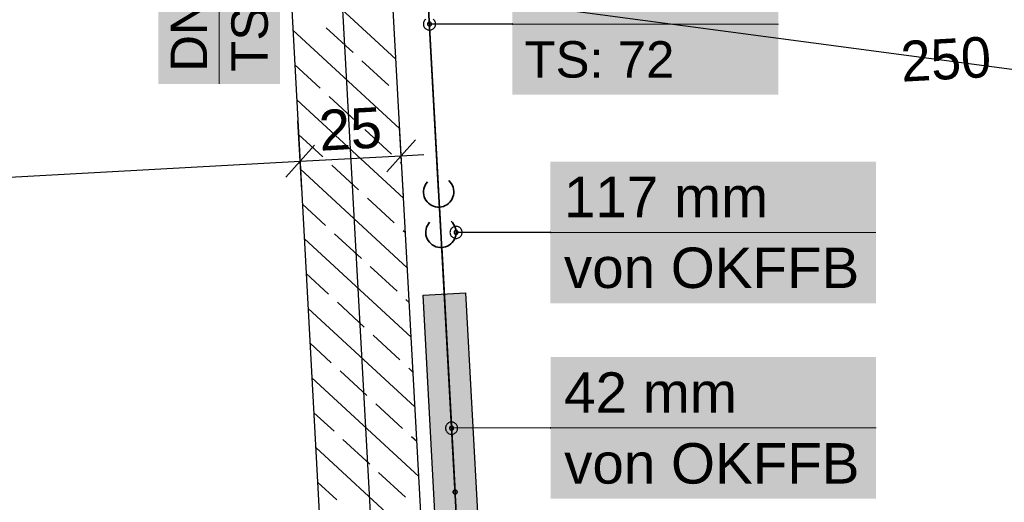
# Model space of a CAD drawing. Extents: x 199 to 1388, y 138 to 979.
# Tile 33 of 155: x 635 to 684, y 365 to 389. Entities that reach past the tile are written whole.
import ezdxf
from ezdxf.lldxf.tags import DXFTag

# ---------------------------------------------------------------- set-up
doc = ezdxf.new("R2010")
doc.units = 0
for name, color, linetype, lineweight, true_color in [('01AFU Allgemein Bemaßung-A07ET47HDI', 7, 'Continuous', 25, 0x848484), ('20 Bodenaufbau - Gefällelinien', 7, 'Continuous', 25, 0x848484), ('20 Innenwände-A07ET47KDI', 7, 'Continuous', 25, 0x848484), ('20 Stützen - Beschriftung-A07ET47VDI', 7, 'Continuous', 25, 0x848484), ('A-0', 7, 'Continuous', 25, 0x848484), ('H_Heizkoerper', 5, 'Continuous', 25, 0x0000ff), ('H_Heizkoerperflaeche', 5, 'Continuous', 35, 0x0000ff), ('H_Ruecklauf', 5, 'STRICHLINIE2', 35, 0x0000ff), ('H_Vorlauf', 1, 'Continuous', 35, 0xff0000), ('UPO_Loop2', 140, 'Continuous', 30, 0x00bfff)]:
    doc.layers.add(name, color=color, linetype=linetype, lineweight=lineweight, true_color=true_color)
for name, color, linetype, lineweight in [('02 Raster Gebäude-A07ET47NDI', 7, 'Continuous', 25), ('H_Mass', 7, 'Continuous', 25), ('H_Text', 7, 'Continuous', 25)]:
    doc.layers.add(name, color=color, linetype=linetype, lineweight=lineweight)
doc.styles.get("Standard").update_dxf_attribs({"font": 'arial.ttf'})
tags = doc.linetypes.add('Raster-A07ET47ODI', pattern=[0.2, 0.1, -0.05, 0, -0.05]).pattern_tags.tags
tags[10:11] = [DXFTag(74, 4), DXFTag(75, 0), DXFTag(340, '0'), DXFTag(46, 1.0), DXFTag(50, 0.0), DXFTag(44, 0.0), DXFTag(45, 0.0)]
tags[8:9] = [DXFTag(74, 4), DXFTag(75, 0), DXFTag(340, '0'), DXFTag(46, 1.0), DXFTag(50, 0.0), DXFTag(44, 0.0), DXFTag(45, 0.0)]
tags[6:7] = [DXFTag(74, 4), DXFTag(75, 0), DXFTag(340, '0'), DXFTag(46, 1.0), DXFTag(50, 0.0), DXFTag(44, 0.0), DXFTag(45, 0.0)]
tags[4:5] = [DXFTag(74, 4), DXFTag(75, 0), DXFTag(340, '0'), DXFTag(46, 1.0), DXFTag(50, 0.0), DXFTag(44, 0.0), DXFTag(45, 0.0)]
tags = doc.linetypes.add('STRICHLINIE2', pattern=[9.525, 6.35, -3.175]).pattern_tags.tags
tags[6:7] = [DXFTag(74, 4), DXFTag(75, 0), DXFTag(340, '0'), DXFTag(46, 0.0), DXFTag(50, 0.0), DXFTag(44, 0.0), DXFTag(45, 0.0)]
tags[4:5] = [DXFTag(74, 4), DXFTag(75, 0), DXFTag(340, '0'), DXFTag(46, 0.0), DXFTag(50, 0.0), DXFTag(44, 0.0), DXFTag(45, 0.0)]
tags = doc.linetypes.add('Öffnungslinie Tür Fenster-A07ET47JDI', pattern=[0.115, 0.075, -0.04]).pattern_tags.tags
tags[6:7] = [DXFTag(74, 4), DXFTag(75, 0), DXFTag(340, '0'), DXFTag(46, 1.0), DXFTag(50, 0.0), DXFTag(44, 0.0), DXFTag(45, 0.0)]
tags[4:5] = [DXFTag(74, 4), DXFTag(75, 0), DXFTag(340, '0'), DXFTag(46, 1.0), DXFTag(50, 0.0), DXFTag(44, 0.0), DXFTag(45, 0.0)]

# ---------------------------------------------------------------- blocks, each defined once
blk = doc.blocks.new('Referenz-A07ET47ZDI', base_point=(226.995, 158.1))
at = {"layer": '01AFU Allgemein Bemaßung-A07ET47HDI'}
for p, q in [((648.977, 380.843), (648.79, 384.244)), ((653.999, 380.523), (653.813, 383.924)), ((649.608, 383.037), (648.192, 381.457)), ((653.182, 381.73), (654.598, 383.31)), ((648.9, 382.247), (653.89, 382.52)), ((653.89, 382.52), (655.013, 382.581)), ((605.467, 379.869), (648.9, 382.247))]:
    blk.add_line(p, q, dxfattribs=at)
at = {"layer": '02 Raster Gebäude-A07ET47NDI', "linetype": 'Raster-A07ET47ODI', "ltscale": 56.250004}
blk.add_line((620.326, 949.934), (657.302, 274.449), dxfattribs=at)
at = {"layer": '20 Bodenaufbau - Gefällelinien', "linetype": 'Öffnungslinie Tür Fenster-A07ET47JDI', "ltscale": 56.250004}
blk.add_line((653.435, 390.881), (687.702, 386.31), dxfattribs=at)
at = {"layer": '20 Innenwände-A07ET47KDI'}
for p, q in [((656.718, 330.858), (648.962, 472.545)), ((648.336, 392.497), (651.725, 330.585)), ((653.628, 387.303), (648.354, 392.166)), ((651.512, 387.622), (650.189, 388.842)), ((653.816, 383.865), (648.543, 388.728)), ((649.885, 385.857), (648.637, 387.009)), ((653.277, 385.995), (651.953, 387.215)), ((651.65, 384.23), (650.327, 385.451)), ((653.722, 385.584), (653.718, 385.588)), ((654.004, 380.427), (648.731, 385.29)), ((650.023, 382.466), (648.825, 383.571)), ((653.414, 382.603), (652.091, 383.824)), ((651.787, 380.839), (650.464, 382.059)), ((653.91, 382.146), (653.855, 382.197)), ((654.193, 376.989), (648.919, 381.852)), ((650.16, 379.075), (649.013, 380.133)), ((653.552, 379.212), (652.228, 380.432)), ((651.925, 377.448), (650.601, 378.668)), ((654.099, 378.708), (653.993, 378.805)), ((654.381, 373.551), (649.107, 378.414)), ((650.298, 375.683), (649.201, 376.694)), ((653.689, 375.821), (652.366, 377.041)), ((652.062, 374.056), (650.739, 375.277)), ((654.287, 375.27), (654.13, 375.414)), ((654.569, 370.113), (649.295, 374.975)), ((650.435, 372.292), (649.39, 373.256)), ((653.827, 372.43), (652.503, 373.65)), ((652.2, 370.665), (650.876, 371.885)), ((654.475, 371.832), (654.268, 372.023)), ((654.757, 366.675), (649.484, 371.537)), ((653.964, 369.038), (652.641, 370.258)), ((650.573, 368.901), (649.578, 369.818)), ((652.337, 367.274), (651.014, 368.494)), ((654.663, 368.394), (654.405, 368.631)), ((654.945, 363.236), (649.672, 368.099)), ((654.102, 365.647), (652.778, 366.867)), ((650.71, 365.509), (649.766, 366.38))]:
    blk.add_line(p, q, dxfattribs=at)
at = {"layer": 'A-0', "linetype": 'Continuous', "ltscale": 312.5}
for p, q in [((644.243, 467.279), (651.725, 330.585)), ((656.718, 330.858), (649.235, 467.553))]:
    blk.add_line(p, q, dxfattribs=at)
at = {"layer": '01AFU Allgemein Bemaßung-A07ET47HDI', "linetype": 'ByBlock', "ltscale": 40.625, "insert": (649.773, 384.764), "char_height": 2, "attachment_point": 1, "rotation": 3.1332}
blk.add_mtext('{\\fArial;25}', dxfattribs=at)
at = {"layer": '20 Stützen - Beschriftung-A07ET47VDI', "insert": (678.523, 388.176), "char_height": 2, "attachment_point": 1, "rotation": 3.1332}
blk.add_mtext('{\\fCentury Gothic;250}', dxfattribs=at)

msp = doc.modelspace()

# ---------------------------------------------------------------- linework, layer by layer
at = {"layer": 'H_Heizkoerper'}
for p, q in [((654.972, 375.63), (657.068, 375.744)), ((656.153, 354.062), (654.972, 375.63)), ((657.068, 375.744), (658.249, 354.177))]:
    msp.add_line(p, q, dxfattribs=at)
at = {"layer": 'H_Heizkoerperflaeche', "lineweight": 35}
for points in [[(657.075, 375.63), (654.972, 375.63), (657.068, 375.744)], [(656.146, 354.177), (657.075, 375.63), (654.972, 375.63)], [(658.249, 354.177), (656.146, 354.177), (657.075, 375.63)]]:
    msp.add_solid(points, dxfattribs=at)
at = {"layer": 'H_Mass'}
for p, q in [((656.489, 379.012), (656.454, 378.995)), ((656.526, 379.025), (656.489, 379.012)), ((656.564, 379.033), (656.526, 379.025)), ((656.604, 379.035), (656.564, 379.033)), ((656.643, 379.033), (656.604, 379.035)), ((656.681, 379.025), (656.643, 379.033)), ((656.718, 379.012), (656.681, 379.025)), ((656.754, 378.995), (656.718, 379.012)), ((656.306, 378.774), (656.304, 378.735)), ((656.304, 378.735), (656.306, 378.696)), ((656.314, 378.813), (656.306, 378.774)), ((656.306, 378.696), (656.314, 378.658)), ((656.326, 378.85), (656.314, 378.813)), ((656.314, 378.658), (656.326, 378.621)), ((656.344, 378.885), (656.326, 378.85)), ((656.326, 378.621), (656.344, 378.585)), ((656.366, 378.918), (656.344, 378.885)), ((656.344, 378.585), (656.366, 378.553)), ((656.391, 378.947), (656.366, 378.918)), ((656.366, 378.553), (656.391, 378.523)), ((656.421, 378.973), (656.391, 378.947)), ((656.454, 378.995), (656.421, 378.973)), ((656.507, 378.761), (656.504, 378.748)), ((656.504, 378.748), (656.504, 378.735)), ((656.504, 378.735), (656.504, 378.722)), ((656.504, 378.722), (656.507, 378.709)), ((656.511, 378.774), (656.507, 378.761)), ((656.507, 378.709), (656.511, 378.697)), ((656.517, 378.785), (656.511, 378.774)), ((656.511, 378.697), (656.517, 378.685)), ((656.524, 378.796), (656.517, 378.785)), ((656.517, 378.685), (656.524, 378.674)), ((656.533, 378.806), (656.524, 378.796)), ((656.524, 378.674), (656.533, 378.665)), ((656.543, 378.815), (656.533, 378.806)), ((656.533, 378.665), (656.543, 378.656)), ((656.554, 378.822), (656.543, 378.815)), ((656.543, 378.656), (656.554, 378.649)), ((656.565, 378.828), (656.554, 378.822)), ((656.554, 378.649), (656.565, 378.643)), ((656.578, 378.832), (656.565, 378.828)), ((656.565, 378.643), (656.578, 378.639)), ((656.59, 378.834), (656.578, 378.832)), ((656.578, 378.639), (656.59, 378.636)), ((656.604, 378.835), (656.59, 378.834)), ((656.59, 378.636), (656.604, 378.635)), ((656.617, 378.834), (656.604, 378.835)), ((661.268, 378.735), (656.604, 378.735)), ((656.604, 378.635), (656.617, 378.636)), ((656.629, 378.832), (656.617, 378.834)), ((656.617, 378.636), (656.629, 378.639)), ((656.642, 378.828), (656.629, 378.832)), ((656.629, 378.639), (656.642, 378.643)), ((656.654, 378.822), (656.642, 378.828)), ((656.642, 378.643), (656.654, 378.649)), ((656.664, 378.815), (656.654, 378.822)), ((656.654, 378.649), (656.664, 378.656)), ((656.674, 378.806), (656.664, 378.815)), ((656.664, 378.656), (656.674, 378.665)), ((656.683, 378.796), (656.674, 378.806)), ((656.674, 378.665), (656.683, 378.674)), ((656.69, 378.785), (656.683, 378.796)), ((656.683, 378.674), (656.69, 378.685)), ((656.696, 378.774), (656.69, 378.785)), ((656.69, 378.685), (656.696, 378.697)), ((656.7, 378.761), (656.696, 378.774)), ((656.696, 378.697), (656.7, 378.709)), ((656.703, 378.748), (656.7, 378.761)), ((656.7, 378.709), (656.703, 378.722)), ((656.704, 378.735), (656.703, 378.748)), ((656.703, 378.722), (656.704, 378.735)), ((656.786, 378.973), (656.754, 378.995)), ((656.816, 378.947), (656.786, 378.973)), ((656.842, 378.918), (656.816, 378.947)), ((656.816, 378.523), (656.842, 378.553)), ((656.863, 378.885), (656.842, 378.918)), ((656.842, 378.553), (656.863, 378.585)), ((656.881, 378.85), (656.863, 378.885)), ((656.863, 378.585), (656.881, 378.621)), ((656.893, 378.813), (656.881, 378.85)), ((656.881, 378.621), (656.893, 378.658)), ((656.901, 378.774), (656.893, 378.813)), ((656.893, 378.658), (656.901, 378.696)), ((656.904, 378.735), (656.901, 378.774)), ((656.901, 378.696), (656.904, 378.735)), ((661.259, 378.739), (661.258, 378.738)), ((661.258, 378.738), (661.258, 378.737)), ((661.258, 378.737), (661.258, 378.735)), ((661.258, 378.735), (661.258, 378.734)), ((661.258, 378.734), (661.258, 378.733)), ((661.258, 378.733), (661.259, 378.732)), ((661.26, 378.741), (661.259, 378.74)), ((661.259, 378.74), (661.259, 378.739)), ((661.259, 378.732), (661.259, 378.73)), ((661.259, 378.73), (661.26, 378.729)), ((661.261, 378.742), (661.26, 378.741)), ((661.26, 378.729), (661.261, 378.728)), ((661.262, 378.743), (661.261, 378.742)), ((661.261, 378.728), (661.262, 378.727)), ((661.263, 378.744), (661.262, 378.743)), ((661.262, 378.727), (661.263, 378.727)), ((661.264, 378.745), (661.263, 378.744)), ((661.263, 378.727), (661.264, 378.726)), ((661.265, 378.745), (661.264, 378.745)), ((661.264, 378.726), (661.265, 378.726)), ((661.267, 378.745), (661.265, 378.745)), ((661.265, 378.726), (661.267, 378.725)), ((661.268, 378.745), (661.267, 378.745)), ((661.267, 378.725), (661.268, 378.725)), ((661.269, 378.745), (661.268, 378.745)), ((661.268, 378.725), (661.269, 378.725)), ((661.271, 378.745), (661.269, 378.745)), ((661.269, 378.725), (661.271, 378.726)), ((661.272, 378.745), (661.271, 378.745)), ((661.271, 378.726), (661.272, 378.726)), ((661.273, 378.744), (661.272, 378.745)), ((661.272, 378.726), (661.273, 378.727)), ((661.274, 378.743), (661.273, 378.744)), ((661.273, 378.727), (661.274, 378.727)), ((661.275, 378.742), (661.274, 378.743)), ((661.274, 378.727), (661.275, 378.728)), ((661.276, 378.741), (661.275, 378.742)), ((661.275, 378.728), (661.276, 378.729)), ((661.277, 378.74), (661.276, 378.741)), ((661.276, 378.729), (661.277, 378.73)), ((661.277, 378.739), (661.277, 378.74)), ((661.278, 378.738), (661.277, 378.739)), ((661.277, 378.732), (661.278, 378.733)), ((661.277, 378.73), (661.277, 378.732)), ((661.278, 378.737), (661.278, 378.738)), ((661.278, 378.735), (661.278, 378.737)), ((661.278, 378.734), (661.278, 378.735)), ((661.278, 378.733), (661.278, 378.734)), ((656.391, 378.523), (656.421, 378.497)), ((656.421, 378.497), (656.454, 378.476)), ((656.454, 378.476), (656.489, 378.458)), ((656.489, 378.458), (656.526, 378.446)), ((656.526, 378.446), (656.564, 378.438)), ((656.564, 378.438), (656.604, 378.435)), ((656.604, 378.435), (656.643, 378.438)), ((656.643, 378.438), (656.681, 378.446)), ((656.681, 378.446), (656.718, 378.458)), ((656.718, 378.458), (656.754, 378.476)), ((656.754, 378.476), (656.786, 378.497)), ((656.786, 378.497), (656.816, 378.523)), ((656.201, 369.295), (656.171, 369.269)), ((656.233, 369.316), (656.201, 369.295)), ((656.269, 369.334), (656.233, 369.316)), ((656.306, 369.346), (656.269, 369.334)), ((656.344, 369.354), (656.306, 369.346)), ((656.383, 369.357), (656.344, 369.354)), ((656.422, 369.354), (656.383, 369.357)), ((656.461, 369.346), (656.422, 369.354)), ((656.498, 369.334), (656.461, 369.346)), ((656.533, 369.316), (656.498, 369.334)), ((656.566, 369.295), (656.533, 369.316)), ((656.595, 369.269), (656.566, 369.295)), ((656.086, 369.096), (656.083, 369.057)), ((656.083, 369.057), (656.086, 369.018)), ((656.094, 369.134), (656.086, 369.096)), ((656.086, 369.018), (656.094, 368.979)), ((656.106, 369.171), (656.094, 369.134)), ((656.094, 368.979), (656.106, 368.942)), ((656.124, 369.207), (656.106, 369.171)), ((656.106, 368.942), (656.124, 368.907)), ((656.145, 369.239), (656.124, 369.207)), ((656.124, 368.907), (656.145, 368.874)), ((656.171, 369.269), (656.145, 369.239)), ((656.145, 368.874), (656.171, 368.845)), ((656.171, 368.845), (656.201, 368.819)), ((656.201, 368.819), (656.233, 368.797)), ((656.233, 368.797), (656.269, 368.78)), ((656.284, 369.07), (656.283, 369.057)), ((656.283, 369.057), (656.284, 369.044)), ((656.287, 369.083), (656.284, 369.07)), ((656.284, 369.044), (656.287, 369.031)), ((656.291, 369.095), (656.287, 369.083)), ((656.287, 369.031), (656.291, 369.018)), ((656.297, 369.107), (656.291, 369.095)), ((656.291, 369.018), (656.297, 369.007)), ((656.304, 369.118), (656.297, 369.107)), ((656.297, 369.007), (656.304, 368.996)), ((656.313, 369.127), (656.304, 369.118)), ((656.304, 368.996), (656.313, 368.986)), ((656.322, 369.136), (656.313, 369.127)), ((656.313, 368.986), (656.322, 368.977)), ((656.333, 369.143), (656.322, 369.136)), ((656.322, 368.977), (656.333, 368.97)), ((656.345, 369.149), (656.333, 369.143)), ((656.333, 368.97), (656.345, 368.964)), ((656.357, 369.153), (656.345, 369.149)), ((656.345, 368.964), (656.357, 368.96)), ((656.37, 369.156), (656.357, 369.153)), ((656.357, 368.96), (656.37, 368.958)), ((656.383, 369.157), (656.37, 369.156)), ((656.37, 368.958), (656.383, 368.957)), ((656.396, 369.156), (656.383, 369.157)), ((661.278, 369.067), (656.383, 369.057)), ((656.383, 368.957), (656.396, 368.958)), ((656.409, 369.153), (656.396, 369.156)), ((656.396, 368.958), (656.409, 368.96)), ((656.422, 369.149), (656.409, 369.153)), ((656.409, 368.96), (656.422, 368.964)), ((656.433, 369.143), (656.422, 369.149)), ((656.422, 368.964), (656.433, 368.97)), ((656.444, 369.136), (656.433, 369.143)), ((656.433, 368.97), (656.444, 368.977)), ((656.454, 369.127), (656.444, 369.136)), ((656.444, 368.977), (656.454, 368.986)), ((656.463, 369.118), (656.454, 369.127)), ((656.454, 368.986), (656.463, 368.996)), ((656.47, 369.107), (656.463, 369.118)), ((656.463, 368.996), (656.47, 369.007)), ((656.476, 369.095), (656.47, 369.107)), ((656.47, 369.007), (656.476, 369.018)), ((656.48, 369.083), (656.476, 369.095)), ((656.476, 369.018), (656.48, 369.031)), ((656.482, 369.07), (656.48, 369.083)), ((656.48, 369.031), (656.482, 369.044)), ((656.483, 369.057), (656.482, 369.07)), ((656.482, 369.044), (656.483, 369.057)), ((656.498, 368.78), (656.533, 368.797)), ((656.533, 368.797), (656.566, 368.819)), ((656.566, 368.819), (656.595, 368.845)), ((656.621, 369.239), (656.595, 369.269)), ((656.595, 368.845), (656.621, 368.874)), ((656.643, 369.207), (656.621, 369.239)), ((656.621, 368.874), (656.643, 368.907)), ((656.66, 369.171), (656.643, 369.207)), ((656.643, 368.907), (656.66, 368.942)), ((656.673, 369.134), (656.66, 369.171)), ((656.66, 368.942), (656.673, 368.979)), ((656.681, 369.096), (656.673, 369.134)), ((656.673, 368.979), (656.681, 369.018)), ((656.683, 369.057), (656.681, 369.096)), ((656.681, 369.018), (656.683, 369.057)), ((661.269, 369.07), (661.268, 369.069)), ((661.268, 369.069), (661.268, 369.068)), ((661.268, 369.068), (661.268, 369.067)), ((661.268, 369.067), (661.268, 369.065)), ((661.268, 369.065), (661.268, 369.064)), ((661.268, 369.064), (661.269, 369.063)), ((661.27, 369.073), (661.269, 369.072)), ((661.269, 369.072), (661.269, 369.07)), ((661.269, 369.063), (661.269, 369.062)), ((661.269, 369.062), (661.27, 369.061)), ((661.271, 369.074), (661.27, 369.073)), ((661.27, 369.061), (661.271, 369.06)), ((661.272, 369.075), (661.271, 369.074)), ((661.271, 369.06), (661.272, 369.059)), ((661.273, 369.075), (661.272, 369.075)), ((661.272, 369.059), (661.273, 369.058)), ((661.274, 369.076), (661.273, 369.075)), ((661.273, 369.058), (661.274, 369.057)), ((661.275, 369.076), (661.274, 369.076)), ((661.274, 369.057), (661.275, 369.057)), ((661.277, 369.077), (661.275, 369.076)), ((661.275, 369.057), (661.277, 369.057)), ((661.278, 369.077), (661.277, 369.077)), ((661.277, 369.057), (661.278, 369.057)), ((661.279, 369.077), (661.278, 369.077)), ((661.278, 369.057), (661.279, 369.057)), ((661.281, 369.076), (661.279, 369.077)), ((661.279, 369.057), (661.281, 369.057)), ((661.282, 369.076), (661.281, 369.076)), ((661.281, 369.057), (661.282, 369.057)), ((661.283, 369.075), (661.282, 369.076)), ((661.282, 369.057), (661.283, 369.058)), ((661.284, 369.075), (661.283, 369.075)), ((661.283, 369.058), (661.284, 369.059)), ((661.285, 369.074), (661.284, 369.075)), ((661.284, 369.059), (661.285, 369.06)), ((661.286, 369.073), (661.285, 369.074)), ((661.285, 369.06), (661.286, 369.061)), ((661.287, 369.072), (661.286, 369.073)), ((661.286, 369.061), (661.287, 369.062)), ((661.287, 369.07), (661.287, 369.072)), ((661.288, 369.069), (661.287, 369.07)), ((661.287, 369.063), (661.288, 369.064)), ((661.287, 369.062), (661.287, 369.063)), ((661.288, 369.068), (661.288, 369.069)), ((661.288, 369.067), (661.288, 369.068)), ((661.288, 369.065), (661.288, 369.067)), ((661.288, 369.064), (661.288, 369.065)), ((656.269, 368.78), (656.306, 368.767)), ((656.306, 368.767), (656.344, 368.759)), ((656.344, 368.759), (656.383, 368.757)), ((656.383, 368.757), (656.422, 368.759)), ((656.422, 368.759), (656.461, 368.767)), ((656.461, 368.767), (656.498, 368.78))]:
    msp.add_line(p, q, dxfattribs=at)
at = {"layer": 'H_Mass', "lineweight": 18}
for p, q in [((661.268, 378.735), (677.348, 378.735)), ((661.278, 369.067), (677.358, 369.067))]:
    msp.add_line(p, q, dxfattribs=at)
at = {"layer": 'H_Mass', "color": 7, "true_color": 0xffffff}
for points in [[(661.268, 375.235), (677.348, 375.235), (661.268, 382.235)], [(677.348, 375.235), (661.268, 382.235), (677.348, 382.235)], [(661.278, 365.567), (677.358, 365.567), (661.278, 372.567)], [(677.358, 365.567), (661.278, 372.567), (677.358, 372.567)]]:
    msp.add_solid(points, dxfattribs=at)
at = {"layer": 'H_Ruecklauf', "ltscale": 0.35}
for p, q in [((655.854, 378.735), (654.479, 403.854)), ((656.556, 365.902), (655.895, 377.986))]:
    msp.add_line(p, q, dxfattribs=at)
at = {"layer": 'H_Ruecklauf', "linetype": 'Continuous'}
for p, q in [((655.185, 379.074), (655.146, 378.984)), ((655.234, 379.159), (655.185, 379.074)), ((655.295, 379.236), (655.234, 379.159)), ((656.423, 379.224), (656.354, 379.294)), ((656.482, 379.145), (656.423, 379.224)), ((656.53, 379.06), (656.482, 379.145)), ((656.566, 378.969), (656.53, 379.06)), ((655.106, 378.792), (655.105, 378.694)), ((655.105, 378.694), (655.116, 378.597)), ((655.12, 378.89), (655.106, 378.792)), ((655.116, 378.597), (655.141, 378.502)), ((655.146, 378.984), (655.12, 378.89)), ((656.561, 378.487), (656.588, 378.581)), ((656.591, 378.874), (656.566, 378.969)), ((656.588, 378.581), (656.601, 378.678)), ((656.602, 378.776), (656.591, 378.874)), ((656.601, 378.678), (656.602, 378.776)), ((655.141, 378.502), (655.177, 378.411)), ((655.177, 378.411), (655.225, 378.325)), ((655.225, 378.325), (655.284, 378.247)), ((655.284, 378.247), (655.353, 378.177)), ((655.353, 378.177), (655.43, 378.116)), ((655.43, 378.116), (655.515, 378.066)), ((655.515, 378.066), (655.605, 378.028)), ((656.087, 378.023), (656.178, 378.059)), ((656.178, 378.059), (656.263, 378.107)), ((656.263, 378.107), (656.342, 378.166)), ((656.342, 378.166), (656.412, 378.235)), ((656.412, 378.235), (656.473, 378.312)), ((656.473, 378.312), (656.523, 378.396)), ((656.523, 378.396), (656.561, 378.487)), ((655.605, 378.028), (655.699, 378.001)), ((655.699, 378.001), (655.796, 377.988)), ((655.796, 377.988), (655.895, 377.986)), ((655.895, 377.986), (655.992, 377.998)), ((655.992, 377.998), (656.087, 378.023))]:
    msp.add_line(p, q, dxfattribs=at)
at = {"layer": 'H_Ruecklauf', "linetype": 'STRICHLINIE2', "lineweight": 35, "ltscale": 0.35}
for p, q in [((656.458, 365.922), (656.456, 365.909)), ((656.456, 365.909), (656.456, 365.896)), ((656.456, 365.896), (656.458, 365.883)), ((656.462, 365.935), (656.458, 365.922)), ((656.458, 365.883), (656.461, 365.871)), ((656.467, 365.947), (656.462, 365.935)), ((656.473, 365.958), (656.467, 365.947)), ((656.481, 365.968), (656.473, 365.958)), ((656.491, 365.978), (656.481, 365.968)), ((656.501, 365.985), (656.491, 365.978)), ((656.513, 365.992), (656.501, 365.985)), ((656.525, 365.997), (656.513, 365.992)), ((656.537, 366), (656.525, 365.997)), ((656.55, 366.002), (656.537, 366)), ((656.563, 366.001), (656.55, 366.002)), ((656.556, 365.902), (656.556, 365.902)), ((656.576, 366), (656.563, 366.001)), ((656.589, 365.996), (656.576, 366)), ((656.601, 365.991), (656.589, 365.996)), ((656.612, 365.984), (656.601, 365.991)), ((656.623, 365.976), (656.612, 365.984)), ((656.632, 365.967), (656.623, 365.976)), ((656.64, 365.956), (656.632, 365.967)), ((656.646, 365.945), (656.64, 365.956)), ((656.651, 365.933), (656.646, 365.945)), ((656.65, 365.869), (656.654, 365.881)), ((656.654, 365.92), (656.651, 365.933)), ((656.656, 365.907), (656.654, 365.92)), ((656.654, 365.881), (656.656, 365.894)), ((656.656, 365.894), (656.656, 365.907)), ((656.461, 365.871), (656.466, 365.858)), ((656.466, 365.858), (656.472, 365.847)), ((656.472, 365.847), (656.48, 365.837)), ((656.48, 365.837), (656.489, 365.827)), ((656.489, 365.827), (656.499, 365.819)), ((656.499, 365.819), (656.511, 365.813)), ((656.511, 365.813), (656.523, 365.807)), ((656.523, 365.807), (656.535, 365.804)), ((656.535, 365.804), (656.548, 365.802)), ((656.548, 365.802), (656.561, 365.802)), ((656.561, 365.802), (656.574, 365.803)), ((656.574, 365.803), (656.587, 365.807)), ((656.587, 365.807), (656.599, 365.812)), ((656.599, 365.812), (656.611, 365.818)), ((656.611, 365.818), (656.621, 365.826)), ((656.621, 365.826), (656.63, 365.835)), ((656.63, 365.835), (656.638, 365.845)), ((656.638, 365.845), (656.645, 365.857)), ((656.645, 365.857), (656.65, 365.869))]:
    msp.add_line(p, q, dxfattribs=at)
at = {"layer": 'H_Text', "lineweight": 18}
for p, q in [((644.9, 386.074), (644.9, 394.813)), ((659.385, 389.033), (672.53, 389.033))]:
    msp.add_line(p, q, dxfattribs=at)
at = {"layer": 'H_Text'}
for p, q in [((655.078, 389.245), (655.052, 389.216)), ((655.108, 389.271), (655.078, 389.245)), ((655.502, 389.245), (655.473, 389.271)), ((655.528, 389.216), (655.502, 389.245)), ((654.993, 389.072), (654.99, 389.033)), ((654.99, 389.033), (654.993, 388.994)), ((655, 389.111), (654.993, 389.072)), ((654.993, 388.994), (655, 388.955)), ((655.013, 389.148), (655, 389.111)), ((655, 388.955), (655.013, 388.918)), ((655.03, 389.183), (655.013, 389.148)), ((655.013, 388.918), (655.03, 388.883)), ((655.052, 389.216), (655.03, 389.183)), ((655.03, 388.883), (655.052, 388.85)), ((655.052, 388.85), (655.078, 388.821)), ((655.078, 388.821), (655.108, 388.795)), ((655.108, 388.795), (655.14, 388.773)), ((655.14, 388.773), (655.175, 388.756)), ((655.175, 388.756), (655.213, 388.743)), ((655.191, 389.046), (655.19, 389.033)), ((655.19, 389.033), (655.191, 389.02)), ((655.194, 389.059), (655.191, 389.046)), ((655.191, 389.02), (655.194, 389.007)), ((655.198, 389.071), (655.194, 389.059)), ((655.194, 389.007), (655.198, 388.995)), ((655.204, 389.083), (655.198, 389.071)), ((655.198, 388.995), (655.204, 388.983)), ((655.211, 389.094), (655.204, 389.083)), ((655.204, 388.983), (655.211, 388.972)), ((655.22, 389.104), (655.211, 389.094)), ((655.211, 388.972), (655.22, 388.962)), ((655.213, 388.743), (655.251, 388.736)), ((655.229, 389.112), (655.22, 389.104)), ((655.22, 388.962), (655.229, 388.954)), ((655.24, 389.12), (655.229, 389.112)), ((655.229, 388.954), (655.24, 388.946)), ((655.252, 389.125), (655.24, 389.12)), ((655.24, 388.946), (655.252, 388.941)), ((655.264, 389.13), (655.252, 389.125)), ((655.252, 388.941), (655.264, 388.936)), ((655.277, 389.132), (655.264, 389.13)), ((655.264, 388.936), (655.277, 388.934)), ((655.29, 389.133), (655.277, 389.132)), ((655.277, 388.934), (655.29, 388.933)), ((655.303, 389.132), (655.29, 389.133)), ((659.385, 389.033), (655.29, 389.033)), ((655.29, 388.933), (655.303, 388.934)), ((655.316, 389.13), (655.303, 389.132)), ((655.303, 388.934), (655.316, 388.936)), ((655.329, 389.125), (655.316, 389.13)), ((655.316, 388.936), (655.329, 388.941)), ((655.34, 389.12), (655.329, 389.125)), ((655.329, 388.941), (655.34, 388.946)), ((655.329, 388.736), (655.368, 388.743)), ((655.351, 389.112), (655.34, 389.12)), ((655.34, 388.946), (655.351, 388.954)), ((655.361, 389.104), (655.351, 389.112)), ((655.351, 388.954), (655.361, 388.962)), ((655.37, 389.094), (655.361, 389.104)), ((655.361, 388.962), (655.37, 388.972)), ((655.368, 388.743), (655.405, 388.756)), ((655.377, 389.083), (655.37, 389.094)), ((655.37, 388.972), (655.377, 388.983)), ((655.383, 389.071), (655.377, 389.083)), ((655.377, 388.983), (655.383, 388.995)), ((655.387, 389.059), (655.383, 389.071)), ((655.383, 388.995), (655.387, 389.007)), ((655.389, 389.046), (655.387, 389.059)), ((655.387, 389.007), (655.389, 389.02)), ((655.39, 389.033), (655.389, 389.046)), ((655.389, 389.02), (655.39, 389.033)), ((655.405, 388.756), (655.44, 388.773)), ((655.44, 388.773), (655.473, 388.795)), ((655.473, 388.795), (655.502, 388.821)), ((655.502, 388.821), (655.528, 388.85)), ((655.55, 389.183), (655.528, 389.216)), ((655.528, 388.85), (655.55, 388.883)), ((655.567, 389.148), (655.55, 389.183)), ((655.55, 388.883), (655.567, 388.918)), ((655.58, 389.111), (655.567, 389.148)), ((655.567, 388.918), (655.58, 388.955)), ((655.588, 389.072), (655.58, 389.111)), ((655.58, 388.955), (655.588, 388.994)), ((655.59, 389.033), (655.588, 389.072)), ((655.588, 388.994), (655.59, 389.033)), ((659.376, 389.038), (659.375, 389.037)), ((659.375, 389.037), (659.375, 389.036)), ((659.375, 389.036), (659.375, 389.034)), ((659.375, 389.034), (659.375, 389.033)), ((659.375, 389.033), (659.375, 389.032)), ((659.375, 389.032), (659.375, 389.03)), ((659.375, 389.03), (659.375, 389.029)), ((659.375, 389.029), (659.376, 389.028)), ((659.377, 389.039), (659.376, 389.038)), ((659.376, 389.028), (659.377, 389.027)), ((659.378, 389.04), (659.377, 389.039)), ((659.377, 389.027), (659.378, 389.026)), ((659.379, 389.041), (659.378, 389.04)), ((659.378, 389.026), (659.379, 389.025)), ((659.38, 389.042), (659.379, 389.041)), ((659.379, 389.025), (659.38, 389.024)), ((659.381, 389.042), (659.38, 389.042)), ((659.38, 389.024), (659.381, 389.024)), ((659.382, 389.043), (659.381, 389.042)), ((659.381, 389.024), (659.382, 389.023)), ((659.383, 389.043), (659.382, 389.043)), ((659.382, 389.023), (659.383, 389.023)), ((659.385, 389.043), (659.383, 389.043)), ((659.383, 389.023), (659.385, 389.023)), ((659.386, 389.043), (659.385, 389.043)), ((659.385, 389.023), (659.386, 389.023)), ((659.387, 389.043), (659.386, 389.043)), ((659.386, 389.023), (659.387, 389.023)), ((659.388, 389.042), (659.387, 389.043)), ((659.387, 389.023), (659.388, 389.024)), ((659.39, 389.042), (659.388, 389.042)), ((659.388, 389.024), (659.39, 389.024)), ((659.391, 389.041), (659.39, 389.042)), ((659.39, 389.024), (659.391, 389.025)), ((659.392, 389.04), (659.391, 389.041)), ((659.391, 389.025), (659.392, 389.026)), ((659.393, 389.039), (659.392, 389.04)), ((659.392, 389.026), (659.393, 389.027)), ((659.393, 389.038), (659.393, 389.039)), ((659.394, 389.037), (659.393, 389.038)), ((659.393, 389.028), (659.394, 389.029)), ((659.393, 389.027), (659.393, 389.028)), ((659.394, 389.036), (659.394, 389.037)), ((659.395, 389.034), (659.394, 389.036)), ((659.394, 389.03), (659.395, 389.032)), ((659.394, 389.029), (659.394, 389.03)), ((659.395, 389.033), (659.395, 389.034)), ((659.395, 389.032), (659.395, 389.033)), ((655.251, 388.736), (655.29, 388.733)), ((655.29, 388.733), (655.329, 388.736))]:
    msp.add_line(p, q, dxfattribs=at)
at = {"layer": 'H_Text', "color": 7, "true_color": 0xffffff}
for points in [[(641.9, 386.074), (647.9, 386.074), (641.9, 394.813)], [(647.9, 386.074), (641.9, 394.813), (647.9, 394.813)], [(659.385, 385.533), (672.53, 385.533), (659.385, 392.533)], [(672.53, 385.533), (659.385, 392.533), (672.53, 392.533)]]:
    msp.add_solid(points, dxfattribs=at)
at = {"layer": 'H_Vorlauf'}
for p, q in [((655.744, 380.732), (654.534, 402.856)), ((655.037, 380.981), (655.011, 380.887)), ((655.075, 381.071), (655.037, 380.981)), ((655.125, 381.156), (655.075, 381.071)), ((655.186, 381.233), (655.125, 381.156)), ((656.314, 381.221), (656.245, 381.291)), ((656.373, 381.142), (656.314, 381.221)), ((656.421, 381.057), (656.373, 381.142)), ((656.457, 380.966), (656.421, 381.057)), ((656.482, 380.871), (656.457, 380.966)), ((654.997, 380.789), (654.996, 380.691)), ((654.996, 380.691), (655.007, 380.594)), ((655.011, 380.887), (654.997, 380.789)), ((655.007, 380.594), (655.032, 380.499)), ((655.032, 380.499), (655.068, 380.408)), ((656.414, 380.393), (656.452, 380.484)), ((656.452, 380.484), (656.478, 380.578)), ((656.478, 380.578), (656.492, 380.675)), ((656.493, 380.773), (656.482, 380.871)), ((656.492, 380.675), (656.493, 380.773)), ((655.068, 380.408), (655.116, 380.322)), ((655.116, 380.322), (655.175, 380.244)), ((655.175, 380.244), (655.244, 380.174)), ((655.244, 380.174), (655.321, 380.113)), ((655.321, 380.113), (655.406, 380.063)), ((655.406, 380.063), (655.496, 380.025)), ((655.496, 380.025), (655.59, 379.998)), ((655.59, 379.998), (655.687, 379.985)), ((655.687, 379.985), (655.785, 379.983)), ((655.785, 379.983), (655.883, 379.995)), ((655.883, 379.995), (655.978, 380.02)), ((655.978, 380.02), (656.069, 380.056)), ((656.069, 380.056), (656.154, 380.104)), ((656.154, 380.104), (656.233, 380.163)), ((656.233, 380.163), (656.303, 380.232)), ((656.303, 380.232), (656.364, 380.309)), ((656.364, 380.309), (656.414, 380.393)), ((656.698, 363.306), (655.785, 379.983))]:
    msp.add_line(p, q, dxfattribs=at)

# ---------------------------------------------------------------- block references
at = {"layer": 'UPO_Loop2', "color": 219, "lineweight": 80, "ltscale": 4000.00006, "true_color": 0x642165}
msp.add_blockref('Referenz-A07ET47ZDI', (226.995, 158.1), dxfattribs=at)

# ---------------------------------------------------------------- texts
at = {"layer": 'H_Mass', "char_height": 2, "attachment_point": 1}
for s, insert in [('{\\fArial;117 mm}', (661.935, 381.485)), ('{\\fArial;von OKFFB}', (661.935, 377.985)), ('{\\fArial;42 mm}', (661.945, 371.817)), ('{\\fArial;von OKFFB}', (661.945, 368.317))]:
    msp.add_mtext(s, dxfattribs=dict(at, insert=insert))
at = {"layer": 'H_Text', "char_height": 1.8, "attachment_point": 1, "rotation": 90}
for s, insert in [('{\\fArial;DN 20}', (642.5, 386.674)), ('{\\fArial;TS: 28}', (645.5, 386.674))]:
    msp.add_mtext(s, dxfattribs=dict(at, insert=insert))
at = {"layer": 'H_Text', "insert": (659.985, 388.183), "char_height": 1.8, "attachment_point": 1}
msp.add_mtext('{\\fArial;TS: 72}', dxfattribs=at)

doc.saveas('drawing.dxf')
